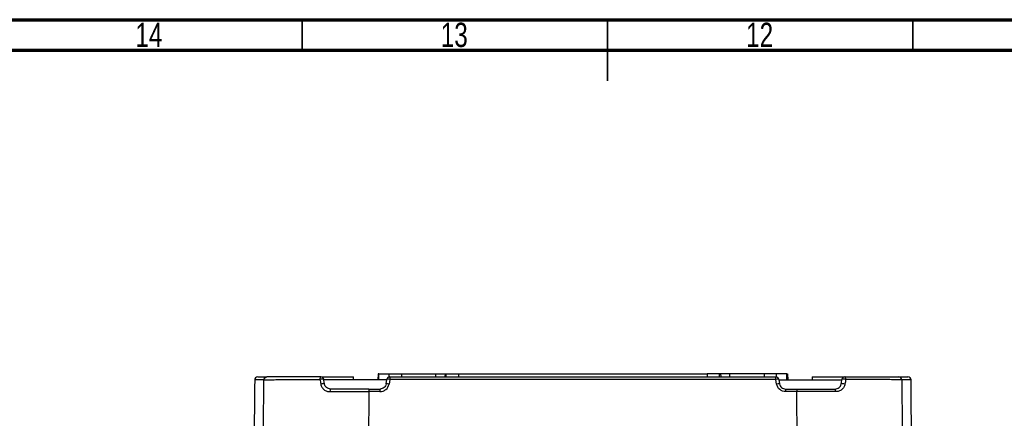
# Model space of a CAD drawing. Header units: millimetres. Extents: x 15 to 1184, y 5 to 836.
# Tile 22 of 27: x 503 to 664, y 771 to 836. Entities that reach past the tile are written whole.
import ezdxf

# ---------------------------------------------------------------- set-up
doc = ezdxf.new("R2010")
doc.units = ezdxf.units.MM
doc.styles.add('SLDTEXTSTYLE0', font='TXT', dxfattribs={"width": 0.75})

msp = doc.modelspace()

# ---------------------------------------------------------------- linework, layer by layer
at = {"color": 7, "linetype": 'Continuous', "lineweight": 70}
for p, q in [((15, 836), (1184, 836)), ((20, 831), (1179, 831))]:
    msp.add_line(p, q, dxfattribs=at)
at = {"color": 7, "linetype": 'Continuous', "lineweight": 35}
for p, q in [((549.5, 831), (549.5, 836)), ((599.5, 836), (599.5, 826)), ((599.5, 831), (599.5, 836)), ((649.5, 831), (649.5, 836))]:
    msp.add_line(p, q, dxfattribs=at)
at = {"color": 7, "linetype": 'Continuous', "lineweight": 25}
for p, q in [((542.24, 777.511), (543.746, 777.511)), ((552.669, 777.511), (557.903, 777.511)), ((557.946, 777.011), (557.903, 777.511)), ((561.937, 778.011), (561.92, 777.011)), ((562.074, 778.011), (561.937, 778.011)), ((562.056, 777.011), (562.074, 778.011)), ((562.074, 778.011), (563.784, 778.011)), ((563.266, 776.337), (563.4, 777.098)), ((563.872, 777.08), (563.738, 776.32)), ((563.775, 777.497), (563.784, 778.011)), ((563.784, 778.011), (565.784, 778.011)), ((627.073, 777.08), (563.872, 777.08)), ((563.892, 777.511), (627.053, 777.511)), ((565.784, 778.011), (565.775, 777.511)), ((565.784, 778.011), (571.408, 778.011)), ((571.4, 777.511), (571.408, 778.011)), ((571.408, 778.011), (572.908, 778.011)), ((572.908, 778.011), (572.899, 777.511)), ((572.908, 778.011), (573.106, 778.011)), ((573.097, 777.511), (573.106, 778.011)), ((573.106, 778.011), (575.105, 778.011)), ((575.105, 778.011), (575.096, 777.511)), ((575.105, 778.011), (615.84, 778.011)), ((617.84, 778.011), (615.84, 778.011)), ((615.84, 778.011), (615.849, 777.511)), ((618.037, 778.011), (617.84, 778.011)), ((617.848, 777.511), (617.84, 778.011)), ((619.537, 778.011), (618.037, 778.011)), ((618.037, 778.011), (618.046, 777.511)), ((625.162, 778.011), (619.537, 778.011)), ((619.545, 777.511), (619.537, 778.011)), ((627.161, 778.011), (625.162, 778.011)), ((625.162, 778.011), (625.17, 777.511)), ((627.207, 776.32), (627.073, 777.08)), ((628.871, 778.011), (627.161, 778.011)), ((627.17, 777.497), (627.161, 778.011)), ((627.545, 777.098), (627.68, 776.337)), ((628.871, 778.011), (629.008, 778.011)), ((628.889, 777.011), (628.871, 778.011)), ((629.008, 778.011), (629.026, 777.011)), ((633.043, 777.511), (632.999, 777.011)), ((633.043, 777.511), (638.276, 777.511)), ((647.199, 777.511), (648.705, 777.511)), ((543.246, 777.015), (541.74, 777.015)), ((543.184, 768.916), (543.246, 777.015)), ((563.384, 777.011), (553.061, 777.011)), ((560.44, 775.511), (562.281, 775.511)), ((627.561, 777.011), (637.884, 777.011)), ((628.664, 775.511), (630.505, 775.511)), ((647.699, 777.015), (647.761, 768.916)), ((649.205, 777.015), (647.699, 777.015)), ((560.418, 775.08), (560.277, 756.941)), ((562.26, 775.08), (560.418, 775.08)), ((630.527, 775.08), (628.685, 775.08)), ((630.668, 756.941), (630.527, 775.08))]:
    msp.add_line(p, q, dxfattribs=at)
at = {"color": 7, "linetype": 'Continuous', "lineweight": 25, "flags": 128}
for points in [[(552.553, 777.511), (552.53, 777.503), (552.507, 777.479), (552.486, 777.44), (552.467, 777.388), (552.45, 777.323), (552.437, 777.248), (552.428, 777.166), (552.423, 777.079)], [(638.522, 777.079), (638.517, 777.166), (638.508, 777.248), (638.495, 777.323), (638.478, 777.388), (638.459, 777.44), (638.438, 777.479), (638.416, 777.503), (638.392, 777.511)]]:
    msp.add_lwpolyline(points, dxfattribs=at)
at = {"color": 7, "linetype": 'Continuous', "lineweight": 25}
for centre, radius, start, end in [((542.24, 777.011), 0.5, 90.00075, 179.50077), ((552.762, 776.174), 0.966, 72.92673, 110.52401), ((552.553, 777.011), 0.5, 10, 90), ((563.892, 777.011), 0.5, 90, 170), ((563.603, 776.186), 0.934, 73.24848, 102.57296), ((566.424, 777.178), 2.554, 172.5148, 182.19199), ((624.521, 777.178), 2.554, 357.80801, 7.4852), ((627.053, 777.011), 0.5, 10, 90), ((627.342, 776.186), 0.934, 77.42704, 106.75152), ((638.392, 777.011), 0.5, 90, 170), ((638.183, 776.174), 0.966, 69.47599, 107.07327), ((648.705, 777.011), 0.5, 0.49923, 89.99925), ((552.898, 775.413), 0.966, 73.03284, 110.41838), ((554.679, 775.172), 0.616, 146.60809, 188.59755), ((564.691, 775.178), 2.433, 172.13837, 182.30075), ((563.469, 775.426), 0.934, 73.25017, 102.57056), ((627.476, 775.426), 0.934, 77.42944, 106.74983), ((626.254, 775.178), 2.433, 357.69925, 7.86163), ((636.267, 775.172), 0.616, 351.40245, 33.39191), ((638.048, 775.413), 0.966, 69.58162, 106.96716)]:
    msp.add_arc(centre, radius, start, end, dxfattribs=at)
for centre, major_axis, start_param, end_param in [((543.904, 701.298), (3.444, 394.618), 1.3777891, 1.4297323), ((647.041, 701.298), (-3.444, 394.618), 4.8532758, 4.9053962)]:
    msp.add_ellipse(centre, major_axis=major_axis, ratio=0.0072932, start_param=start_param, end_param=end_param, dxfattribs=at)
for points, knots in [([(543.246, 777.015), (543.247, 777.145), (543.302, 777.274), (543.487, 777.458), (543.616, 777.511), (543.746, 777.511)], [0, 0, 0, 0, 0.5, 0.5, 1, 1, 1, 1]), ([(543.246, 777.015), (543.249, 777.016), (543.257, 777.016), (543.28, 777.017), (543.297, 777.018), (543.363, 777.019), (543.429, 777.021), (543.629, 777.024), (543.761, 777.027), (544.039, 777.031), (544.145, 777.032), (544.389, 777.036), (544.527, 777.037), (544.842, 777.042), (545.019, 777.044), (545.424, 777.049), (545.649, 777.051), (546.146, 777.056), (546.418, 777.059), (547.014, 777.063), (547.341, 777.065), (548.367, 777.071), (549.122, 777.074), (550.73, 777.077), (551.568, 777.078), (552.423, 777.079)], [0, 0, 0, 0, 0.0625, 0.0625, 0.125, 0.125, 0.25, 0.25, 0.375, 0.375, 0.4375, 0.4375, 0.5, 0.5, 0.5625, 0.5625, 0.625, 0.625, 0.6875, 0.6875, 0.75, 0.75, 0.875, 0.875, 1, 1, 1, 1]), ([(552.553, 777.511), (551.725, 777.511), (550.915, 777.511), (549.356, 777.511), (548.625, 777.511), (547.633, 777.511), (547.319, 777.511), (546.747, 777.511), (546.486, 777.511), (546.013, 777.511), (545.798, 777.511), (545.416, 777.511), (545.248, 777.511), (544.952, 777.511), (544.822, 777.511), (544.593, 777.511), (544.493, 777.511), (544.232, 777.511), (544.107, 777.511), (543.92, 777.511), (543.857, 777.511), (543.773, 777.511), (543.752, 777.511), (543.746, 777.511)], [0, 0, 0, 0, 0.125, 0.125, 0.25, 0.25, 0.3125, 0.3125, 0.375, 0.375, 0.4375, 0.4375, 0.5, 0.5, 0.5625, 0.5625, 0.625, 0.625, 0.75, 0.75, 0.875, 0.875, 1, 1, 1, 1]), ([(638.392, 777.511), (639.22, 777.511), (640.03, 777.511), (641.589, 777.511), (642.32, 777.511), (643.312, 777.511), (643.627, 777.511), (644.199, 777.511), (644.459, 777.511), (644.933, 777.511), (645.147, 777.511), (645.529, 777.511), (645.697, 777.511), (645.994, 777.511), (646.123, 777.511), (646.352, 777.511), (646.452, 777.511), (646.713, 777.511), (646.838, 777.511), (647.025, 777.511), (647.088, 777.511), (647.172, 777.511), (647.193, 777.511), (647.199, 777.511)], [0, 0, 0, 0, 0.125, 0.125, 0.25, 0.25, 0.3125, 0.3125, 0.375, 0.375, 0.4375, 0.4375, 0.5, 0.5, 0.5625, 0.5625, 0.625, 0.625, 0.75, 0.75, 0.875, 0.875, 1, 1, 1, 1]), ([(647.699, 777.015), (647.696, 777.016), (647.689, 777.016), (647.665, 777.017), (647.648, 777.018), (647.582, 777.019), (647.516, 777.021), (647.317, 777.024), (647.184, 777.027), (646.906, 777.031), (646.8, 777.032), (646.556, 777.036), (646.419, 777.037), (646.103, 777.042), (645.926, 777.044), (645.521, 777.049), (645.296, 777.051), (644.799, 777.056), (644.527, 777.059), (643.931, 777.063), (643.604, 777.065), (642.578, 777.071), (641.823, 777.074), (640.215, 777.077), (639.377, 777.078), (638.522, 777.079)], [0, 0, 0, 0, 0.0625, 0.0625, 0.125, 0.125, 0.25, 0.25, 0.375, 0.375, 0.4375, 0.4375, 0.5, 0.5, 0.5625, 0.5625, 0.625, 0.625, 0.6875, 0.6875, 0.75, 0.75, 0.875, 0.875, 1, 1, 1, 1]), ([(647.699, 777.015), (647.698, 777.145), (647.643, 777.274), (647.459, 777.458), (647.329, 777.511), (647.199, 777.511)], [0, 0, 0, 0, 0.5, 0.5, 1, 1, 1, 1]), ([(552.561, 776.318), (552.593, 776.141), (552.656, 775.975), (552.838, 775.67), (552.954, 775.537), (553.228, 775.315), (553.381, 775.229), (553.716, 775.11), (553.889, 775.08), (554.07, 775.08)], [0, 0, 0, 0, 0.25, 0.25, 0.5, 0.5, 0.75, 0.75, 1, 1, 1, 1]), ([(554.164, 775.511), (553.924, 775.511), (553.699, 775.596), (553.345, 775.893), (553.221, 776.099), (553.18, 776.337)], [0, 0, 0, 0, 0.5, 0.5, 1, 1, 1, 1]), ([(560.44, 775.511), (559.387, 775.511), (558.337, 775.511), (556.243, 775.511), (555.201, 775.511), (554.164, 775.511)], [0, 0, 0, 0, 0.5, 0.5, 1, 1, 1, 1]), ([(560.44, 775.511), (560.434, 775.511), (560.429, 775.466), (560.421, 775.31), (560.418, 775.198), (560.418, 775.08)], [0, 0, 0, 0, 0.5, 0.5, 1, 1, 1, 1]), ([(562.26, 775.08), (562.436, 775.08), (562.609, 775.111), (562.94, 775.232), (563.092, 775.32), (563.495, 775.659), (563.677, 775.975), (563.738, 776.32)], [0, 0, 0, 0, 0.25, 0.25, 0.5, 0.5, 1, 1, 1, 1]), ([(563.266, 776.337), (563.225, 776.109), (563.105, 775.898), (562.837, 775.671), (562.735, 775.612), (562.514, 775.531), (562.399, 775.511), (562.281, 775.511)], [0, 0, 0, 0, 0.5, 0.5, 0.75, 0.75, 1, 1, 1, 1]), ([(628.685, 775.08), (628.509, 775.08), (628.336, 775.111), (628.005, 775.232), (627.853, 775.32), (627.45, 775.659), (627.268, 775.975), (627.207, 776.32)], [0, 0, 0, 0, 0.25, 0.25, 0.5, 0.5, 1, 1, 1, 1]), ([(627.68, 776.337), (627.72, 776.109), (627.84, 775.898), (628.108, 775.671), (628.21, 775.612), (628.431, 775.531), (628.546, 775.511), (628.664, 775.511)], [0, 0, 0, 0, 0.5, 0.5, 0.75, 0.75, 1, 1, 1, 1]), ([(630.505, 775.511), (631.558, 775.511), (632.609, 775.511), (634.702, 775.511), (635.745, 775.511), (636.781, 775.511)], [0, 0, 0, 0, 0.5, 0.5, 1, 1, 1, 1]), ([(630.505, 775.511), (630.511, 775.511), (630.516, 775.466), (630.524, 775.31), (630.527, 775.198), (630.527, 775.08)], [0, 0, 0, 0, 0.5, 0.5, 1, 1, 1, 1]), ([(636.781, 775.511), (637.021, 775.511), (637.246, 775.596), (637.6, 775.893), (637.724, 776.099), (637.766, 776.337)], [0, 0, 0, 0, 0.5, 0.5, 1, 1, 1, 1]), ([(638.385, 776.318), (638.353, 776.141), (638.29, 775.975), (638.107, 775.67), (637.991, 775.537), (637.717, 775.315), (637.564, 775.229), (637.229, 775.11), (637.056, 775.08), (636.876, 775.08)], [0, 0, 0, 0, 0.25, 0.25, 0.5, 0.5, 0.75, 0.75, 1, 1, 1, 1]), ([(554.07, 775.08), (555.116, 775.08), (556.172, 775.08), (558.29, 775.08), (559.353, 775.08), (560.418, 775.08)], [0, 0, 0, 0, 0.5, 0.5, 1, 1, 1, 1]), ([(636.876, 775.08), (635.829, 775.08), (634.773, 775.08), (632.655, 775.08), (631.592, 775.08), (630.527, 775.08)], [0, 0, 0, 0, 0.5, 0.5, 1, 1, 1, 1])]:
    msp.add_open_spline(points, degree=3, knots=knots, dxfattribs=at)
for points in [[(552.423, 777.079), (552.469, 776.825), (552.515, 776.572), (552.561, 776.318)], [(553.18, 776.337), (553.135, 776.591), (553.09, 776.844), (553.045, 777.098)], [(637.766, 776.337), (637.81, 776.591), (637.855, 776.844), (637.9, 777.098)], [(638.522, 777.079), (638.476, 776.825), (638.431, 776.572), (638.385, 776.318)]]:
    msp.add_open_spline(points, degree=3, dxfattribs=at)

# ---------------------------------------------------------------- texts
at = {"color": 7, "linetype": 'Continuous', "lineweight": 0, "char_height": 3.9687, "attachment_point": 2, "style": 'SLDTEXTSTYLE0'}
for s, insert in [('14', (524.42, 835.499)), ('13', (574.42, 835.499)), ('12', (624.42, 835.499))]:
    msp.add_mtext(s, dxfattribs=dict(at, insert=insert))

doc.saveas('drawing.dxf')
